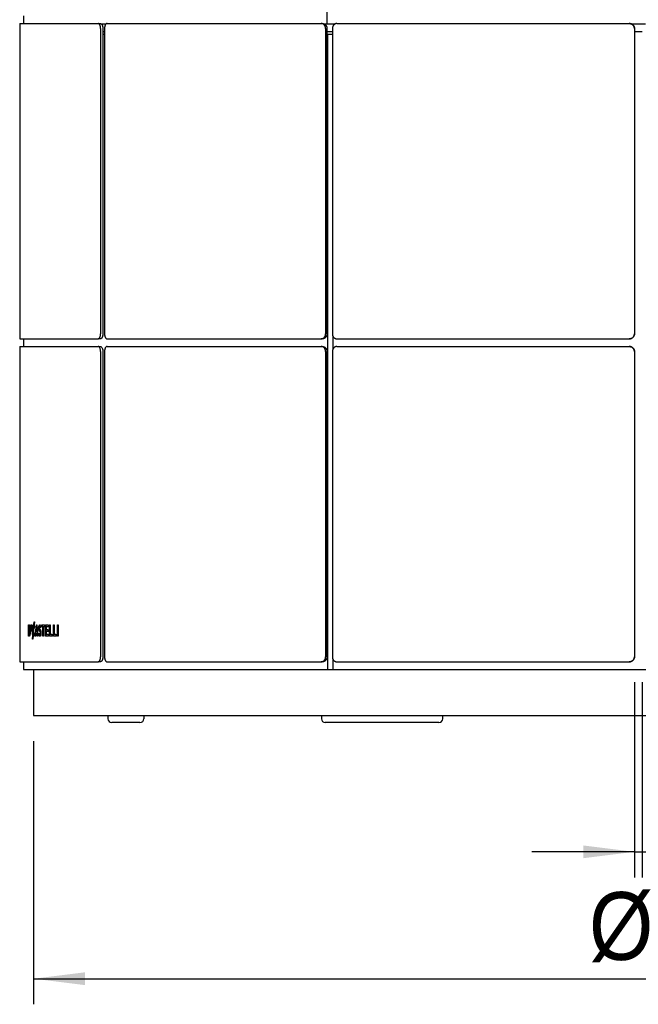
# Model space of a CAD drawing. Header units: millimetres. Extents: x 28 to 4128, y 24 to 2894.
# Tile 9 of 32: x 1560 to 1802, y 1089 to 1473. Entities that reach past the tile are written whole.
import ezdxf

# ---------------------------------------------------------------- set-up
doc = ezdxf.new("R2010")
doc.units = ezdxf.units.MM
doc.header["$LTSCALE"] = 10
doc.linetypes.add('SLD-Solido', pattern=[0])
doc.layers.add('QUOTE', color=1, linetype='SLD-Solido')
doc.styles.add('SLDTEXTSTYLE0', font='Gothic.ttf', dxfattribs={"width": 0.913})
doc.dimstyles.new('SLDDIMSTYLE0', dxfattribs={"dimtxt": 26.458333, "dimasz": 20, "dimexe": 0, "dimexo": 0.0625, "dimgap": 6.614583, "dimtad": 1, "dimdec": 1, "dimrnd": 1e-09, "dimzin": 12, "dimdsep": 46, "dimtxsty": 'SLDTEXTSTYLE0', "dimsah": 1, "dimcen": 0.09, "dimadec": 0, "dimazin": 3, "dimtfac": 1, "dimtdec": 1, "dimtmove": 0, "dimatfit": 0, "dimfxl": 0, "dimfrac": 2, "dimtolj": 1, "dimtzin": 12, "dimarcsym": 0})
doc.dimstyles.new('SLDDIMSTYLE1', dxfattribs={"dimtxt": 26.458333, "dimasz": 20, "dimexe": 0, "dimexo": 0.0625, "dimgap": 6.614583, "dimtad": 1, "dimdec": 1, "dimrnd": 1e-09, "dimzin": 12, "dimdsep": 46, "dimtxsty": 'SLDTEXTSTYLE0', "dimsah": 1, "dimcen": 0.09, "dimadec": 0, "dimazin": 3, "dimtfac": 1, "dimtdec": 1, "dimtofl": 0, "dimtmove": 0, "dimatfit": 3, "dimfxl": 0, "dimfrac": 2, "dimtolj": 1, "dimtzin": 12, "dimarcsym": 0})

# ---------------------------------------------------------------- blocks, each defined once
blk = doc.blocks.new('_D_5')
at = {"layer": 'QUOTE'}
for p, q in [((1800.35, 1214.28), (1800.35, 1138.1)), ((1803.37, 1214.28), (1803.37, 1138.1)), ((1800.35, 1148.1), (1760.35, 1148.1)), ((1800.35, 1148.1), (1803.37, 1148.1)), ((1803.37, 1148.1), (1841.69, 1148.1))]:
    blk.add_line(p, q, dxfattribs=at)
for points in [[(1800.35, 1148.1), (1780.35, 1150.6), (1780.35, 1145.6)], [(1803.37, 1148.1), (1823.37, 1145.6), (1823.37, 1150.6)]]:
    blk.add_solid(points, dxfattribs=at)
at = {"layer": 'QUOTE', "insert": (1822.14, 1181.9), "char_height": 26.46, "attachment_point": 1, "style": 'SLDTEXTSTYLE0'}
blk.add_mtext('3', dxfattribs=at)
blk = doc.blocks.new('_D_6')
at = {"layer": 'QUOTE'}
for p, q in [((1565.86, 1191.28), (1565.86, 1088.58)), ((2037.86, 1191.28), (2037.86, 1088.58)), ((1565.86, 1098.58), (2037.86, 1098.58))]:
    blk.add_line(p, q, dxfattribs=at)
for points in [[(1565.86, 1098.58), (1585.86, 1096.08), (1585.86, 1101.08)], [(2037.86, 1098.58), (2017.86, 1101.08), (2017.86, 1096.08)]]:
    blk.add_solid(points, dxfattribs=at)
at = {"layer": 'QUOTE', "char_height": 26.458, "attachment_point": 1, "style": 'SLDTEXTSTYLE0'}
for s, insert in [('%%c', (1782.62, 1132.38)), ('472', (1822.55, 1132.38))]:
    blk.add_mtext(s, dxfattribs=dict(at, insert=insert))

msp = doc.modelspace()

# ---------------------------------------------------------------- linework, layer by layer
for p, q in [((1680.27, 1475.86), (1680.27, 1471.28)), ((1561.86, 1474.42), (1561.86, 1471.42)), ((1560.42, 1469.42), (1560.42, 1350.35)), ((1560.45, 1471.42), (1591.04, 1471.42)), ((1591.04, 1471.42), (1591.9, 1471.42)), ((1592.02, 1469.42), (1592.02, 1350.35)), ((1592.11, 1471.28), (1594.04, 1471.28)), ((1592.89, 1469.42), (1592.89, 1350.35)), ((1592.89, 1468.28), (1593.52, 1468.28)), ((1593.52, 1469.42), (1593.52, 1350.35)), ((1594.54, 1471.42), (1678.12, 1471.42)), ((1678.12, 1471.42), (1678.62, 1471.42)), ((1679.23, 1471.28), (1680.27, 1471.28)), ((1679.84, 1469.42), (1679.84, 1350.35)), ((1680.27, 1471.28), (1683.51, 1471.28)), ((1680.34, 1469.42), (1680.34, 1350.35)), ((1680.34, 1468.28), (1682.45, 1468.28)), ((1682.45, 1469.42), (1682.45, 1350.35)), ((1684.19, 1471.42), (1798.35, 1471.42)), ((1798.35, 1471.42), (1798.36, 1471.42)), ((1799.08, 1471.28), (1804.64, 1471.28)), ((1800.35, 1469.42), (1800.35, 1350.35)), ((1800.36, 1469.42), (1800.36, 1350.35)), ((1800.36, 1468.28), (1803.36, 1468.28)), ((1592.89, 1467.28), (1593.52, 1467.28)), ((1680.34, 1467.28), (1680.5, 1467.28)), ((1680.5, 1467.28), (1680.5, 1219.28)), ((1680.5, 1467.28), (1682.45, 1467.28)), ((1682.63, 1349.47), (1682.63, 1344.22)), ((1560.45, 1348.35), (1591.04, 1348.35)), ((1560.45, 1345.35), (1591.04, 1345.35)), ((1561.86, 1348.35), (1561.86, 1345.35)), ((1591.9, 1348.35), (1591.04, 1348.35)), ((1591.04, 1345.35), (1591.9, 1345.35)), ((1594.54, 1348.35), (1678.12, 1348.35)), ((1594.54, 1345.35), (1678.12, 1345.35)), ((1678.62, 1348.35), (1678.12, 1348.35)), ((1678.12, 1345.35), (1678.62, 1345.35)), ((1684.19, 1348.35), (1798.35, 1348.35)), ((1684.19, 1345.35), (1798.35, 1345.35)), ((1798.36, 1348.35), (1798.35, 1348.35)), ((1798.35, 1345.35), (1798.36, 1345.35)), ((1560.42, 1343.35), (1560.42, 1224.28)), ((1592.02, 1343.35), (1592.02, 1224.28)), ((1592.89, 1343.35), (1592.89, 1224.28)), ((1593.52, 1343.35), (1593.52, 1224.28)), ((1679.84, 1343.35), (1679.84, 1224.28)), ((1680.34, 1343.35), (1680.34, 1224.28)), ((1682.45, 1343.35), (1682.45, 1224.28)), ((1800.35, 1343.35), (1800.35, 1224.28)), ((1800.36, 1343.35), (1800.36, 1224.28)), ((1565.93, 1236.71), (1566.04, 1237.87)), ((1566.17, 1237.87), (1566.04, 1236.54)), ((1566.04, 1237.87), (1566.17, 1237.87)), ((1563.85, 1236.68), (1564.13, 1236.68)), ((1563.85, 1232.29), (1563.85, 1236.68)), ((1563.99, 1233.03), (1563.99, 1235.94)), ((1563.99, 1235.94), (1564.13, 1235.94)), ((1564.05, 1235.94), (1564.05, 1236.68)), ((1564.33, 1235.94), (1564.13, 1235.94)), ((1564.4, 1234.48), (1564.4, 1234.47)), ((1564.59, 1234.48), (1564.4, 1234.48)), ((1564.59, 1234.47), (1564.4, 1234.47)), ((1564.55, 1234.5), (1564.55, 1234.48)), ((1564.75, 1236.65), (1565.11, 1236.65)), ((1564.75, 1234.21), (1564.75, 1236.65)), ((1565.11, 1234.21), (1564.75, 1234.21)), ((1564.95, 1234.21), (1564.75, 1234.21)), ((1564.85, 1236.17), (1564.85, 1235.68)), ((1565.11, 1236.17), (1564.85, 1236.17)), ((1565.05, 1236.17), (1564.85, 1236.17)), ((1564.85, 1235.68), (1565.07, 1235.68)), ((1564.85, 1235.2), (1564.85, 1234.69)), ((1565.07, 1235.2), (1564.85, 1235.2)), ((1564.85, 1234.69), (1565.11, 1234.69)), ((1564.95, 1236.17), (1564.95, 1236.65)), ((1564.95, 1235.2), (1564.95, 1235.68)), ((1564.95, 1234.21), (1564.95, 1234.69)), ((1565.11, 1234.21), (1564.95, 1234.21)), ((1565.11, 1236.17), (1565.05, 1236.17)), ((1565.07, 1235.68), (1565.07, 1235.2)), ((1565.11, 1236.65), (1565.11, 1236.17)), ((1565.11, 1234.69), (1565.11, 1234.21)), ((1565.35, 1234.47), (1565.35, 1234.48)), ((1565.55, 1234.48), (1565.35, 1234.48)), ((1565.55, 1234.47), (1565.35, 1234.47)), ((1565.52, 1234.48), (1565.52, 1234.5)), ((1565.86, 1235.99), (1565.61, 1233.37)), ((1565.97, 1235.82), (1565.71, 1233.06)), ((1565.79, 1236), (1565.78, 1236)), ((1565.82, 1236.71), (1565.93, 1236.71)), ((1565.97, 1236), (1565.84, 1236)), ((1566.12, 1236.71), (1565.93, 1236.71)), ((1566.07, 1235.47), (1565.97, 1235.82)), ((1566.17, 1235.82), (1565.97, 1235.82)), ((1566.02, 1236.71), (1566.06, 1236.71)), ((1566.04, 1236.54), (1566.19, 1236.07)), ((1566.06, 1235.99), (1566.04, 1235.82)), ((1566.08, 1235.46), (1566.07, 1235.47)), ((1566.19, 1236.06), (1566.08, 1235.46)), ((1566.19, 1236.07), (1566.19, 1236.06)), ((1566.48, 1232.28), (1566.92, 1236.71)), ((1566.78, 1233.34), (1566.85, 1234.06)), ((1566.84, 1234.06), (1567, 1235.72)), ((1567.17, 1234.06), (1566.84, 1234.06)), ((1566.92, 1236.71), (1567.09, 1236.71)), ((1567, 1235.72), (1567.17, 1234.06)), ((1567.2, 1235.72), (1567, 1235.72)), ((1567.02, 1235.72), (1567.11, 1236.71)), ((1567.09, 1236.71), (1567.09, 1236.7)), ((1567.09, 1236.7), (1567.55, 1232.28)), ((1567.36, 1234.06), (1567.17, 1234.06)), ((1567.31, 1234.59), (1567.36, 1234.06)), ((1567.9, 1235.45), (1567.9, 1235.46)), ((1568.09, 1235.46), (1567.9, 1235.46)), ((1568.09, 1235.45), (1567.9, 1235.45)), ((1568.09, 1235.45), (1568.09, 1235.46)), ((1568.1, 1235.53), (1568.1, 1235.51)), ((1568.48, 1236.02), (1568.28, 1236.02)), ((1568.58, 1235.56), (1568.57, 1235.58)), ((1568.69, 1236.18), (1568.58, 1235.56)), ((1568.69, 1236.19), (1568.69, 1236.18)), ((1569.09, 1235.93), (1569.09, 1236.68)), ((1569.09, 1236.68), (1570.06, 1236.68)), ((1569.46, 1235.93), (1569.09, 1235.93)), ((1569.28, 1235.93), (1569.09, 1235.93)), ((1569.28, 1235.93), (1569.28, 1236.68)), ((1569.65, 1235.93), (1569.28, 1235.93)), ((1569.46, 1232.28), (1569.46, 1235.93)), ((1569.65, 1232.28), (1569.65, 1235.93)), ((1569.68, 1235.93), (1569.68, 1232.28)), ((1570.06, 1235.93), (1569.68, 1235.93)), ((1569.87, 1235.93), (1569.68, 1235.93)), ((1570.06, 1235.93), (1569.87, 1235.93)), ((1570.06, 1236.68), (1570.06, 1235.93)), ((1570.54, 1236.68), (1571.5, 1236.68)), ((1570.54, 1232.28), (1570.54, 1236.68)), ((1570.73, 1232.28), (1570.73, 1236.68)), ((1570.77, 1235.95), (1570.77, 1234.87)), ((1571.5, 1235.95), (1570.77, 1235.95)), ((1570.97, 1235.95), (1570.77, 1235.95)), ((1570.77, 1234.87), (1571.42, 1234.87)), ((1570.77, 1234.14), (1570.77, 1233.01)), ((1571.42, 1234.14), (1570.77, 1234.14)), ((1570.97, 1234.14), (1570.77, 1234.14)), ((1571.69, 1235.95), (1570.97, 1235.95)), ((1571.61, 1234.14), (1570.97, 1234.14)), ((1571.42, 1234.87), (1571.42, 1234.14)), ((1571.5, 1236.68), (1571.5, 1235.95)), ((1572.05, 1236.68), (1572.3, 1236.68)), ((1572.05, 1232.28), (1572.05, 1236.68)), ((1572.24, 1232.28), (1572.24, 1236.68)), ((1572.3, 1236.68), (1572.3, 1233.02)), ((1573.56, 1236.68), (1573.83, 1236.68)), ((1573.56, 1232.28), (1573.56, 1236.68)), ((1573.75, 1232.28), (1573.75, 1236.68)), ((1573.83, 1236.68), (1573.83, 1233.02)), ((1575.18, 1236.68), (1575.46, 1236.68)), ((1575.18, 1232.28), (1575.18, 1236.68)), ((1575.37, 1232.28), (1575.37, 1236.68)), ((1575.46, 1236.68), (1575.46, 1232.28)), ((1564.13, 1232.29), (1563.85, 1232.29)), ((1564.13, 1233.03), (1563.99, 1233.03)), ((1564.05, 1232.29), (1564.05, 1233.03)), ((1564.13, 1232.29), (1564.05, 1232.29)), ((1564.33, 1233.03), (1564.13, 1233.03)), ((1565.41, 1231.17), (1565.54, 1232.62)), ((1565.53, 1231.17), (1565.41, 1231.17)), ((1565.64, 1232.36), (1565.53, 1231.17)), ((1565.84, 1232.36), (1565.64, 1232.36)), ((1565.71, 1232.29), (1565.74, 1232.62)), ((1565.82, 1232.95), (1566.02, 1232.95)), ((1565.89, 1232.3), (1565.84, 1232.36)), ((1566.08, 1233.53), (1566.2, 1233)), ((1566.08, 1233.52), (1566.08, 1233.53)), ((1566.2, 1233), (1566.19, 1232.99)), ((1566.67, 1232.28), (1566.48, 1232.28)), ((1566.77, 1233.34), (1566.67, 1232.28)), ((1567.24, 1233.34), (1566.77, 1233.34)), ((1566.96, 1233.34), (1566.77, 1233.34)), ((1567.43, 1233.34), (1566.96, 1233.34)), ((1567.34, 1232.28), (1567.24, 1233.34)), ((1567.43, 1233.34), (1567.24, 1233.34)), ((1567.55, 1232.28), (1567.34, 1232.28)), ((1567.54, 1232.28), (1567.43, 1233.34)), ((1567.86, 1232.94), (1567.98, 1233.52)), ((1567.86, 1232.92), (1567.86, 1232.94)), ((1568.05, 1232.94), (1567.86, 1232.94)), ((1568.05, 1232.92), (1567.86, 1232.92)), ((1567.98, 1233.52), (1567.98, 1233.5)), ((1568.05, 1232.94), (1568.1, 1233.21)), ((1568.05, 1232.92), (1568.05, 1232.94)), ((1568.31, 1232.94), (1568.5, 1232.94)), ((1568.51, 1233.47), (1568.51, 1233.48)), ((1568.71, 1233.48), (1568.51, 1233.48)), ((1568.71, 1233.47), (1568.51, 1233.47)), ((1568.71, 1233.47), (1568.71, 1233.48)), ((1568.72, 1233.56), (1568.72, 1233.54)), ((1569.68, 1232.28), (1569.46, 1232.28)), ((1571.51, 1232.28), (1570.54, 1232.28)), ((1570.73, 1232.28), (1570.54, 1232.28)), ((1571.7, 1232.28), (1570.73, 1232.28)), ((1570.77, 1233.01), (1571.51, 1233.01)), ((1571.51, 1233.01), (1571.51, 1232.28)), ((1573.02, 1232.28), (1572.05, 1232.28)), ((1572.24, 1232.28), (1572.05, 1232.28)), ((1573.21, 1232.28), (1572.24, 1232.28)), ((1572.3, 1233.02), (1573.02, 1233.02)), ((1573.02, 1233.02), (1573.02, 1232.28)), ((1574.59, 1232.28), (1573.56, 1232.28)), ((1573.75, 1232.28), (1573.56, 1232.28)), ((1574.78, 1232.28), (1573.75, 1232.28)), ((1573.83, 1233.02), (1574.59, 1233.02)), ((1574.59, 1233.02), (1574.59, 1232.28)), ((1575.46, 1232.28), (1575.18, 1232.28)), ((1560.45, 1222.28), (1591.04, 1222.28)), ((1561.86, 1222.28), (1561.86, 1219.28)), ((1591.9, 1222.28), (1591.04, 1222.28)), ((1594.54, 1222.28), (1678.12, 1222.28)), ((1678.62, 1222.28), (1678.12, 1222.28)), ((1682.63, 1223.4), (1682.63, 1219.28)), ((1684.19, 1222.28), (1798.35, 1222.28)), ((1798.36, 1222.28), (1798.35, 1222.28)), ((1561.86, 1219.28), (1680.5, 1219.28)), ((1565.86, 1219.28), (1565.86, 1201.28)), ((1680.5, 1219.28), (1682.63, 1219.28)), ((1682.63, 1219.28), (2008.73, 1219.28)), ((1565.86, 1201.28), (2037.86, 1201.28)), ((1594.86, 1201.28), (1594.86, 1200.08)), ((1608.86, 1201.28), (1608.86, 1200.08)), ((1678.19, 1201.28), (1678.19, 1200.08)), ((1725.53, 1200.08), (1725.53, 1201.28)), ((1607.36, 1198.58), (1596.36, 1198.58)), ((1682.44, 1198.58), (1679.69, 1198.58)), ((1715.78, 1198.58), (1682.44, 1198.58)), ((1724.03, 1198.58), (1715.78, 1198.58))]:
    msp.add_line(p, q)
for centre, start, end in [((1596.36, 1200.08), 180, 270), ((1607.36, 1200.08), 270, 0), ((1679.69, 1200.08), 180, 270), ((1724.03, 1200.08), 270, 0)]:
    msp.add_arc(centre, 1.5, start, end)
for points, knots in [([(1560.45, 1471.42), (1560.44, 1471.42), (1560.44, 1471.42), (1560.44, 1471.39), (1560.44, 1471.36), (1560.44, 1471.31), (1560.43, 1471.25), (1560.43, 1471.17), (1560.43, 1471.08), (1560.43, 1470.95), (1560.43, 1470.8), (1560.43, 1470.62), (1560.43, 1470.44), (1560.43, 1470.24), (1560.43, 1470.02), (1560.42, 1469.88), (1560.42, 1469.71), (1560.42, 1469.57), (1560.42, 1469.46), (1560.42, 1469.42)], [0, 0, 0, 0, 0.052751, 0.105869, 0.160142, 0.214814, 0.267757, 0.32107, 0.374956, 0.429628, 0.53579, 0.589675, 0.644346, 0.750509, 0.804395, 0.859066, 0.894145, 0.964597, 1, 1, 1, 1]), ([(1592.02, 1469.42), (1592.02, 1469.48), (1592.02, 1469.59), (1592, 1469.75), (1591.99, 1469.92), (1591.97, 1470.06), (1591.94, 1470.2), (1591.91, 1470.35), (1591.86, 1470.51), (1591.81, 1470.65), (1591.74, 1470.81), (1591.66, 1470.96), (1591.57, 1471.09), (1591.48, 1471.21), (1591.38, 1471.3), (1591.28, 1471.36), (1591.18, 1471.4), (1591.11, 1471.42), (1591.05, 1471.42), (1591.04, 1471.42)], [0, 0, 0, 0, 0.053417, 0.107023, 0.16082, 0.21481, 0.24529, 0.306444, 0.367882, 0.429609, 0.472186, 0.557871, 0.644342, 0.686919, 0.772602, 0.859073, 0.89415, 0.964599, 1, 1, 1, 1]), ([(1591.9, 1471.42), (1591.93, 1471.42), (1591.99, 1471.42), (1592.07, 1471.39), (1592.15, 1471.36), (1592.22, 1471.32), (1592.29, 1471.26), (1592.36, 1471.2), (1592.44, 1471.1), (1592.51, 1471), (1592.58, 1470.87), (1592.66, 1470.7), (1592.73, 1470.52), (1592.78, 1470.33), (1592.83, 1470.12), (1592.86, 1469.91), (1592.88, 1469.71), (1592.89, 1469.57), (1592.89, 1469.46), (1592.89, 1469.42)], [0, 0, 0, 0, 0.0534168, 0.1070226, 0.1608194, 0.2148091, 0.2452896, 0.3064436, 0.3678817, 0.4296078, 0.4721846, 0.5578677, 0.6443377, 0.6869149, 0.7725986, 0.8590694, 0.8941473, 0.9645982, 1, 1, 1, 1]), ([(1594.54, 1471.42), (1594.51, 1471.42), (1594.46, 1471.42), (1594.37, 1471.39), (1594.29, 1471.36), (1594.2, 1471.31), (1594.12, 1471.25), (1594.05, 1471.17), (1593.97, 1471.08), (1593.88, 1470.95), (1593.8, 1470.8), (1593.73, 1470.62), (1593.66, 1470.44), (1593.61, 1470.24), (1593.57, 1470.02), (1593.55, 1469.88), (1593.53, 1469.71), (1593.52, 1469.57), (1593.52, 1469.46), (1593.52, 1469.42)], [0, 0, 0, 0, 0.0527515, 0.1058692, 0.1601421, 0.2148141, 0.2677568, 0.3210698, 0.3749563, 0.4296285, 0.5357898, 0.5896754, 0.6443465, 0.7505087, 0.8043947, 0.8590662, 0.894145, 0.9645974, 1, 1, 1, 1]), ([(1679.84, 1469.42), (1679.84, 1469.48), (1679.83, 1469.59), (1679.81, 1469.75), (1679.78, 1469.92), (1679.75, 1470.06), (1679.7, 1470.2), (1679.64, 1470.35), (1679.56, 1470.51), (1679.47, 1470.65), (1679.36, 1470.81), (1679.22, 1470.96), (1679.06, 1471.09), (1678.89, 1471.21), (1678.72, 1471.3), (1678.54, 1471.36), (1678.37, 1471.4), (1678.24, 1471.42), (1678.15, 1471.42), (1678.12, 1471.42)], [0, 0, 0, 0, 0.053417, 0.107023, 0.16082, 0.21481, 0.24529, 0.306444, 0.367882, 0.429609, 0.472186, 0.557871, 0.644342, 0.686919, 0.772602, 0.859073, 0.89415, 0.964599, 1, 1, 1, 1]), ([(1678.62, 1471.42), (1678.67, 1471.42), (1678.77, 1471.42), (1678.91, 1471.39), (1679.05, 1471.36), (1679.17, 1471.32), (1679.29, 1471.26), (1679.42, 1471.2), (1679.56, 1471.1), (1679.68, 1471), (1679.81, 1470.87), (1679.95, 1470.7), (1680.06, 1470.52), (1680.16, 1470.33), (1680.24, 1470.12), (1680.29, 1469.91), (1680.33, 1469.71), (1680.34, 1469.57), (1680.34, 1469.46), (1680.34, 1469.42)], [0, 0, 0, 0, 0.053417, 0.107023, 0.160819, 0.214809, 0.24529, 0.306444, 0.367882, 0.429608, 0.472185, 0.557868, 0.644338, 0.686915, 0.772599, 0.859069, 0.894147, 0.964598, 1, 1, 1, 1]), ([(1684.19, 1471.42), (1684.14, 1471.42), (1684.04, 1471.42), (1683.9, 1471.39), (1683.75, 1471.36), (1683.61, 1471.31), (1683.48, 1471.25), (1683.34, 1471.17), (1683.22, 1471.08), (1683.06, 1470.95), (1682.92, 1470.8), (1682.79, 1470.62), (1682.68, 1470.44), (1682.59, 1470.24), (1682.53, 1470.02), (1682.49, 1469.88), (1682.46, 1469.71), (1682.45, 1469.57), (1682.45, 1469.46), (1682.45, 1469.42)], [0, 0, 0, 0, 0.052751, 0.105869, 0.160142, 0.214814, 0.267757, 0.32107, 0.374956, 0.429628, 0.53579, 0.589675, 0.644346, 0.750509, 0.804395, 0.859066, 0.894145, 0.964597, 1, 1, 1, 1]), ([(1800.35, 1469.42), (1800.35, 1469.48), (1800.35, 1469.59), (1800.33, 1469.75), (1800.29, 1469.92), (1800.25, 1470.06), (1800.2, 1470.2), (1800.13, 1470.35), (1800.03, 1470.51), (1799.93, 1470.65), (1799.8, 1470.81), (1799.64, 1470.96), (1799.45, 1471.09), (1799.26, 1471.21), (1799.05, 1471.3), (1798.84, 1471.36), (1798.65, 1471.4), (1798.5, 1471.42), (1798.39, 1471.42), (1798.35, 1471.42)], [0, 0, 0, 0, 0.053417, 0.107023, 0.16082, 0.21481, 0.24529, 0.306444, 0.367882, 0.429609, 0.472186, 0.557871, 0.644342, 0.686919, 0.772602, 0.859073, 0.89415, 0.964599, 1, 1, 1, 1]), ([(1798.36, 1471.42), (1798.42, 1471.42), (1798.53, 1471.42), (1798.69, 1471.39), (1798.86, 1471.36), (1799, 1471.32), (1799.14, 1471.26), (1799.29, 1471.2), (1799.45, 1471.1), (1799.59, 1471), (1799.75, 1470.87), (1799.9, 1470.7), (1800.03, 1470.52), (1800.15, 1470.33), (1800.24, 1470.12), (1800.3, 1469.91), (1800.34, 1469.71), (1800.36, 1469.57), (1800.36, 1469.46), (1800.36, 1469.42)], [0, 0, 0, 0, 0.053417, 0.107023, 0.160819, 0.214809, 0.24529, 0.306444, 0.367882, 0.429608, 0.472185, 0.557868, 0.644338, 0.686915, 0.772599, 0.859069, 0.894147, 0.964598, 1, 1, 1, 1]), ([(1560.42, 1350.35), (1560.42, 1350.3), (1560.42, 1350.19), (1560.42, 1350.02), (1560.42, 1349.86), (1560.43, 1349.69), (1560.43, 1349.54), (1560.43, 1349.39), (1560.43, 1349.24), (1560.43, 1349.06), (1560.43, 1348.9), (1560.43, 1348.75), (1560.43, 1348.63), (1560.43, 1348.52), (1560.44, 1348.45), (1560.44, 1348.41), (1560.44, 1348.37), (1560.44, 1348.36), (1560.44, 1348.36), (1560.45, 1348.35)], [0, 0, 0, 0, 0.0527516, 0.1058694, 0.1601424, 0.2148146, 0.2677573, 0.3210704, 0.374957, 0.4296292, 0.5357922, 0.5896787, 0.6443507, 0.7505125, 0.8043983, 0.8590696, 0.8941475, 0.9645982, 1, 1, 1, 1]), ([(1591.04, 1348.35), (1591.06, 1348.36), (1591.12, 1348.36), (1591.2, 1348.38), (1591.28, 1348.42), (1591.35, 1348.46), (1591.42, 1348.51), (1591.49, 1348.58), (1591.57, 1348.68), (1591.64, 1348.78), (1591.71, 1348.91), (1591.79, 1349.07), (1591.86, 1349.25), (1591.91, 1349.45), (1591.96, 1349.65), (1591.99, 1349.86), (1592.01, 1350.06), (1592.02, 1350.21), (1592.02, 1350.32), (1592.02, 1350.35)], [0, 0, 0, 0, 0.0534168, 0.1070226, 0.1608194, 0.2148092, 0.2452896, 0.3064436, 0.3678817, 0.4296078, 0.4721847, 0.5578677, 0.6443378, 0.686915, 0.7725987, 0.8590695, 0.8941474, 0.9645982, 1, 1, 1, 1]), ([(1592.89, 1350.35), (1592.89, 1350.3), (1592.88, 1350.19), (1592.87, 1350.02), (1592.86, 1349.85), (1592.84, 1349.72), (1592.81, 1349.57), (1592.78, 1349.43), (1592.73, 1349.26), (1592.68, 1349.12), (1592.61, 1348.97), (1592.53, 1348.81), (1592.44, 1348.68), (1592.35, 1348.57), (1592.25, 1348.48), (1592.14, 1348.41), (1592.05, 1348.37), (1591.98, 1348.36), (1591.92, 1348.36), (1591.9, 1348.35)], [0, 0, 0, 0, 0.053417, 0.107023, 0.16082, 0.21481, 0.24529, 0.306444, 0.367882, 0.429609, 0.472186, 0.55787, 0.644342, 0.686919, 0.772602, 0.859073, 0.89415, 0.964599, 1, 1, 1, 1]), ([(1593.52, 1350.35), (1593.52, 1350.3), (1593.53, 1350.19), (1593.54, 1350.02), (1593.55, 1349.86), (1593.58, 1349.69), (1593.61, 1349.54), (1593.65, 1349.39), (1593.69, 1349.24), (1593.76, 1349.06), (1593.84, 1348.9), (1593.93, 1348.75), (1594.02, 1348.63), (1594.12, 1348.52), (1594.23, 1348.45), (1594.31, 1348.41), (1594.39, 1348.37), (1594.47, 1348.36), (1594.52, 1348.36), (1594.54, 1348.35)], [0, 0, 0, 0, 0.052752, 0.105869, 0.160142, 0.214815, 0.267757, 0.32107, 0.374957, 0.429629, 0.535792, 0.589679, 0.644351, 0.750512, 0.804398, 0.85907, 0.894148, 0.964598, 1, 1, 1, 1]), ([(1678.12, 1348.35), (1678.16, 1348.36), (1678.26, 1348.36), (1678.4, 1348.38), (1678.55, 1348.42), (1678.67, 1348.46), (1678.79, 1348.51), (1678.91, 1348.58), (1679.06, 1348.68), (1679.18, 1348.78), (1679.31, 1348.91), (1679.44, 1349.07), (1679.56, 1349.25), (1679.65, 1349.45), (1679.73, 1349.65), (1679.79, 1349.86), (1679.82, 1350.06), (1679.84, 1350.21), (1679.84, 1350.32), (1679.84, 1350.35)], [0, 0, 0, 0, 0.053417, 0.107023, 0.160819, 0.214809, 0.24529, 0.306444, 0.367882, 0.429608, 0.472185, 0.557868, 0.644338, 0.686915, 0.772599, 0.859069, 0.894147, 0.964598, 1, 1, 1, 1]), ([(1680.34, 1350.35), (1680.34, 1350.3), (1680.34, 1350.19), (1680.32, 1350.02), (1680.29, 1349.85), (1680.25, 1349.72), (1680.21, 1349.57), (1680.15, 1349.43), (1680.06, 1349.26), (1679.98, 1349.12), (1679.87, 1348.97), (1679.72, 1348.81), (1679.57, 1348.68), (1679.4, 1348.57), (1679.22, 1348.48), (1679.04, 1348.41), (1678.87, 1348.37), (1678.75, 1348.36), (1678.65, 1348.36), (1678.62, 1348.35)], [0, 0, 0, 0, 0.053417, 0.107023, 0.16082, 0.21481, 0.24529, 0.306444, 0.367882, 0.429609, 0.472186, 0.55787, 0.644342, 0.686919, 0.772602, 0.859073, 0.89415, 0.964599, 1, 1, 1, 1]), ([(1682.45, 1350.35), (1682.45, 1350.3), (1682.45, 1350.19), (1682.47, 1350.02), (1682.5, 1349.86), (1682.54, 1349.69), (1682.6, 1349.54), (1682.66, 1349.39), (1682.74, 1349.24), (1682.85, 1349.06), (1682.99, 1348.9), (1683.14, 1348.75), (1683.3, 1348.63), (1683.48, 1348.52), (1683.66, 1348.45), (1683.79, 1348.41), (1683.93, 1348.37), (1684.06, 1348.36), (1684.16, 1348.36), (1684.19, 1348.35)], [0, 0, 0, 0, 0.052752, 0.105869, 0.160142, 0.214815, 0.267757, 0.32107, 0.374957, 0.429629, 0.535792, 0.589679, 0.644351, 0.750512, 0.804398, 0.85907, 0.894148, 0.964598, 1, 1, 1, 1]), ([(1798.35, 1348.35), (1798.41, 1348.36), (1798.52, 1348.36), (1798.69, 1348.38), (1798.85, 1348.42), (1798.99, 1348.46), (1799.13, 1348.51), (1799.28, 1348.58), (1799.45, 1348.68), (1799.59, 1348.78), (1799.74, 1348.91), (1799.89, 1349.07), (1800.03, 1349.25), (1800.14, 1349.45), (1800.23, 1349.65), (1800.29, 1349.86), (1800.33, 1350.06), (1800.35, 1350.21), (1800.35, 1350.32), (1800.35, 1350.35)], [0, 0, 0, 0, 0.0534168, 0.1070226, 0.1608194, 0.2148092, 0.2452896, 0.3064436, 0.3678817, 0.4296078, 0.4721847, 0.5578677, 0.6443378, 0.686915, 0.7725987, 0.8590695, 0.8941474, 0.9645982, 1, 1, 1, 1]), ([(1800.36, 1350.35), (1800.36, 1350.3), (1800.35, 1350.19), (1800.33, 1350.02), (1800.3, 1349.85), (1800.26, 1349.72), (1800.2, 1349.57), (1800.13, 1349.43), (1800.04, 1349.26), (1799.93, 1349.12), (1799.81, 1348.97), (1799.64, 1348.81), (1799.46, 1348.68), (1799.27, 1348.57), (1799.06, 1348.48), (1798.85, 1348.41), (1798.65, 1348.37), (1798.51, 1348.36), (1798.4, 1348.36), (1798.36, 1348.35)], [0, 0, 0, 0, 0.053417, 0.107023, 0.16082, 0.21481, 0.24529, 0.306444, 0.367882, 0.429609, 0.472186, 0.55787, 0.644342, 0.686919, 0.772602, 0.859073, 0.89415, 0.964599, 1, 1, 1, 1]), ([(1560.45, 1345.35), (1560.44, 1345.35), (1560.44, 1345.35), (1560.44, 1345.33), (1560.44, 1345.29), (1560.44, 1345.24), (1560.43, 1345.18), (1560.43, 1345.11), (1560.43, 1345.02), (1560.43, 1344.92), (1560.43, 1344.77), (1560.43, 1344.6), (1560.43, 1344.42), (1560.43, 1344.22), (1560.43, 1344.01), (1560.42, 1343.81), (1560.42, 1343.65), (1560.42, 1343.5), (1560.42, 1343.39), (1560.42, 1343.35)], [0, 0, 0, 0, 0.052752, 0.10587, 0.160143, 0.214815, 0.267567, 0.320685, 0.374959, 0.429631, 0.482382, 0.589676, 0.644347, 0.697099, 0.804394, 0.859065, 0.894036, 0.964488, 1, 1, 1, 1]), ([(1592.02, 1343.35), (1592.01, 1343.58), (1591.98, 1344.03), (1591.81, 1344.63), (1591.56, 1345.08), (1591.29, 1345.32), (1591.11, 1345.35), (1591.04, 1345.35)], [0, 0, 0, 0, 0.214692, 0.429385, 0.644076, 0.858765, 1, 1, 1, 1]), ([(1591.9, 1345.35), (1592.01, 1345.33), (1592.23, 1345.29), (1592.53, 1344.94), (1592.75, 1344.44), (1592.87, 1343.87), (1592.88, 1343.5), (1592.89, 1343.35)], [0, 0, 0, 0, 0.214692, 0.429384, 0.644072, 0.858762, 1, 1, 1, 1]), ([(1594.54, 1345.35), (1594.51, 1345.35), (1594.46, 1345.35), (1594.37, 1345.32), (1594.29, 1345.29), (1594.2, 1345.24), (1594.12, 1345.18), (1594.05, 1345.1), (1593.97, 1345.01), (1593.88, 1344.88), (1593.8, 1344.73), (1593.73, 1344.55), (1593.66, 1344.37), (1593.61, 1344.17), (1593.57, 1343.95), (1593.55, 1343.81), (1593.53, 1343.64), (1593.52, 1343.5), (1593.52, 1343.39), (1593.52, 1343.35)], [0, 0, 0, 0, 0.0527515, 0.1058692, 0.1601421, 0.2148141, 0.2677568, 0.3210698, 0.3749563, 0.4296285, 0.5357898, 0.5896754, 0.6443465, 0.7505087, 0.8043947, 0.8590662, 0.894145, 0.9645974, 1, 1, 1, 1]), ([(1679.84, 1343.35), (1679.84, 1343.41), (1679.83, 1343.52), (1679.81, 1343.68), (1679.78, 1343.85), (1679.75, 1343.99), (1679.7, 1344.13), (1679.64, 1344.28), (1679.56, 1344.44), (1679.47, 1344.58), (1679.36, 1344.74), (1679.22, 1344.89), (1679.06, 1345.02), (1678.89, 1345.14), (1678.72, 1345.23), (1678.54, 1345.29), (1678.37, 1345.33), (1678.24, 1345.35), (1678.15, 1345.35), (1678.12, 1345.35)], [0, 0, 0, 0, 0.053417, 0.107023, 0.16082, 0.21481, 0.24529, 0.306444, 0.367882, 0.429609, 0.472186, 0.557871, 0.644342, 0.686919, 0.772602, 0.859073, 0.89415, 0.964599, 1, 1, 1, 1]), ([(1678.62, 1345.35), (1678.67, 1345.35), (1678.77, 1345.35), (1678.91, 1345.32), (1679.05, 1345.29), (1679.17, 1345.25), (1679.29, 1345.19), (1679.42, 1345.13), (1679.56, 1345.03), (1679.68, 1344.93), (1679.81, 1344.8), (1679.95, 1344.63), (1680.06, 1344.45), (1680.16, 1344.26), (1680.24, 1344.05), (1680.29, 1343.84), (1680.33, 1343.64), (1680.34, 1343.5), (1680.34, 1343.39), (1680.34, 1343.35)], [0, 0, 0, 0, 0.053417, 0.107023, 0.160819, 0.214809, 0.24529, 0.306444, 0.367882, 0.429608, 0.472185, 0.557868, 0.644338, 0.686915, 0.772599, 0.859069, 0.894147, 0.964598, 1, 1, 1, 1]), ([(1684.19, 1345.35), (1684.14, 1345.35), (1684.04, 1345.35), (1683.9, 1345.32), (1683.75, 1345.29), (1683.61, 1345.24), (1683.48, 1345.18), (1683.34, 1345.1), (1683.22, 1345.01), (1683.06, 1344.88), (1682.92, 1344.73), (1682.79, 1344.55), (1682.68, 1344.37), (1682.59, 1344.17), (1682.53, 1343.95), (1682.49, 1343.81), (1682.46, 1343.64), (1682.45, 1343.5), (1682.45, 1343.39), (1682.45, 1343.35)], [0, 0, 0, 0, 0.052751, 0.105869, 0.160142, 0.214814, 0.267757, 0.32107, 0.374956, 0.429628, 0.53579, 0.589675, 0.644346, 0.750509, 0.804395, 0.859066, 0.894145, 0.964597, 1, 1, 1, 1]), ([(1800.35, 1343.35), (1800.35, 1343.41), (1800.35, 1343.52), (1800.33, 1343.68), (1800.29, 1343.85), (1800.25, 1343.99), (1800.2, 1344.13), (1800.13, 1344.28), (1800.03, 1344.44), (1799.93, 1344.58), (1799.8, 1344.74), (1799.64, 1344.89), (1799.45, 1345.02), (1799.26, 1345.14), (1799.05, 1345.23), (1798.84, 1345.29), (1798.65, 1345.33), (1798.5, 1345.35), (1798.39, 1345.35), (1798.35, 1345.35)], [0, 0, 0, 0, 0.053417, 0.107023, 0.16082, 0.21481, 0.24529, 0.306444, 0.367882, 0.429609, 0.472186, 0.557871, 0.644342, 0.686919, 0.772602, 0.859073, 0.89415, 0.964599, 1, 1, 1, 1]), ([(1798.36, 1345.35), (1798.42, 1345.35), (1798.53, 1345.35), (1798.69, 1345.32), (1798.86, 1345.29), (1799, 1345.25), (1799.14, 1345.19), (1799.29, 1345.13), (1799.45, 1345.03), (1799.59, 1344.93), (1799.75, 1344.8), (1799.9, 1344.63), (1800.03, 1344.45), (1800.15, 1344.26), (1800.24, 1344.05), (1800.3, 1343.84), (1800.34, 1343.64), (1800.36, 1343.5), (1800.36, 1343.39), (1800.36, 1343.35)], [0, 0, 0, 0, 0.053417, 0.107023, 0.160819, 0.214809, 0.24529, 0.306444, 0.367882, 0.429608, 0.472185, 0.557868, 0.644338, 0.686915, 0.772599, 0.859069, 0.894147, 0.964598, 1, 1, 1, 1]), ([(1564.13, 1236.68), (1564.18, 1236.66), (1564.26, 1236.62), (1564.36, 1236.37), (1564.43, 1236.1), (1564.48, 1235.77), (1564.54, 1235.24), (1564.55, 1234.79), (1564.55, 1234.5)], [0, 0, 0, 0, 0.249025, 0.373642, 0.499889, 0.626102, 0.749976, 1, 1, 1, 1]), ([(1564.13, 1235.94), (1564.17, 1235.91), (1564.22, 1235.86), (1564.28, 1235.72), (1564.32, 1235.55), (1564.36, 1235.32), (1564.39, 1234.97), (1564.39, 1234.68), (1564.4, 1234.48)], [0, 0, 0, 0, 0.254823, 0.377525, 0.500375, 0.626157, 0.751124, 1, 1, 1, 1]), ([(1564.55, 1234.48), (1564.55, 1234.18), (1564.54, 1233.73), (1564.48, 1233.21), (1564.43, 1232.87), (1564.36, 1232.6), (1564.26, 1232.36), (1564.19, 1232.31), (1564.13, 1232.29)], [0, 0, 0, 0, 0.248733, 0.373683, 0.5000061, 0.6263252, 0.7498023, 1, 1, 1, 1]), ([(1564.4, 1234.47), (1564.39, 1234.28), (1564.38, 1233.99), (1564.35, 1233.63), (1564.32, 1233.4), (1564.28, 1233.23), (1564.22, 1233.07), (1564.17, 1233.04), (1564.13, 1233.03)], [0, 0, 0, 0, 0.255078, 0.377508, 0.500196, 0.62603, 0.751193, 1, 1, 1, 1]), ([(1564.33, 1235.94), (1564.36, 1235.91), (1564.41, 1235.86), (1564.47, 1235.73), (1564.5, 1235.64), (1564.5, 1235.6)], [0, 0, 0, 0, 0.559432, 0.828831, 1, 1, 1, 1]), ([(1565.35, 1234.48), (1565.36, 1234.83), (1565.37, 1235.34), (1565.45, 1235.93), (1565.52, 1236.29), (1565.61, 1236.57), (1565.68, 1236.66), (1565.71, 1236.71)], [0, 0, 0, 0, 0.331709, 0.498656, 0.666274, 0.832257, 1, 1, 1, 1]), ([(1565.54, 1232.62), (1565.51, 1232.74), (1565.46, 1232.97), (1565.37, 1233.57), (1565.36, 1234.11), (1565.35, 1234.47)], [0, 0, 0, 0, 0.253877, 0.497153, 1, 1, 1, 1]), ([(1565.52, 1234.5), (1565.53, 1234.71), (1565.53, 1235.02), (1565.57, 1235.4), (1565.62, 1235.64), (1565.67, 1235.83), (1565.73, 1235.96), (1565.79, 1236.02), (1565.84, 1236), (1565.86, 1235.99)], [0, 0, 0, 0, 0.249139, 0.374036, 0.499765, 0.625699, 0.75011, 0.875498, 1, 1, 1, 1]), ([(1565.61, 1233.37), (1565.59, 1233.54), (1565.53, 1233.86), (1565.53, 1234.28), (1565.52, 1234.48)], [0, 0, 0, 0, 0.497105, 1, 1, 1, 1]), ([(1565.59, 1235.47), (1565.59, 1235.47), (1565.6, 1235.64), (1565.64, 1235.93), (1565.72, 1236.29), (1565.8, 1236.55), (1565.86, 1236.63), (1565.89, 1236.67)], [0, 0, 0, 0, 0.004534, 0.268932, 0.534341, 0.79715, 1, 1, 1, 1]), ([(1565.97, 1235.99), (1565.98, 1236), (1566.01, 1236.02), (1566.03, 1236.01), (1566.06, 1235.99)], [0, 0, 0, 0, 0.199965, 1, 1, 1, 1]), ([(1567.9, 1235.46), (1567.9, 1235.62), (1567.91, 1235.87), (1567.95, 1236.16), (1568, 1236.41), (1568.09, 1236.63), (1568.25, 1236.78), (1568.47, 1236.72), (1568.61, 1236.37), (1568.69, 1236.19)], [0, 0, 0, 0, 0.125413, 0.186127, 0.251139, 0.376622, 0.50177, 0.751058, 1, 1, 1, 1]), ([(1568.27, 1234.13), (1568.18, 1234.21), (1568.06, 1234.32), (1567.96, 1234.68), (1567.91, 1234.99), (1567.9, 1235.26), (1567.9, 1235.45)], [0, 0, 0, 0, 0.498914, 0.625931, 0.749641, 1, 1, 1, 1]), ([(1568.09, 1235.46), (1568.1, 1235.62), (1568.11, 1235.87), (1568.14, 1236.16), (1568.2, 1236.41), (1568.29, 1236.62), (1568.39, 1236.75), (1568.45, 1236.72), (1568.48, 1236.7)], [0, 0, 0, 0, 0.219663, 0.326045, 0.439822, 0.659484, 0.878522, 1, 1, 1, 1]), ([(1568.46, 1234.13), (1568.37, 1234.21), (1568.26, 1234.32), (1568.15, 1234.68), (1568.1, 1234.99), (1568.1, 1235.26), (1568.09, 1235.45)], [0, 0, 0, 0, 0.498782, 0.625798, 0.749533, 1, 1, 1, 1]), ([(1568.57, 1235.58), (1568.53, 1235.68), (1568.46, 1235.88), (1568.34, 1236.02), (1568.25, 1236.03), (1568.19, 1235.99), (1568.15, 1235.89), (1568.12, 1235.75), (1568.11, 1235.62), (1568.1, 1235.53)], [0, 0, 0, 0, 0.249576, 0.49462, 0.624761, 0.75304, 0.812357, 0.871533, 1, 1, 1, 1]), ([(1568.1, 1235.51), (1568.11, 1235.41), (1568.12, 1235.24), (1568.16, 1235.09), (1568.24, 1234.97), (1568.3, 1234.91), (1568.36, 1234.85)], [0, 0, 0, 0, 0.252892, 0.371989, 0.498814, 1, 1, 1, 1]), ([(1568.51, 1233.48), (1568.51, 1233.59), (1568.5, 1233.75), (1568.46, 1233.89), (1568.38, 1234.01), (1568.32, 1234.07), (1568.27, 1234.13)], [0, 0, 0, 0, 0.251665, 0.371486, 0.499434, 1, 1, 1, 1]), ([(1568.36, 1234.85), (1568.45, 1234.76), (1568.56, 1234.64), (1568.66, 1234.29), (1568.71, 1234), (1568.72, 1233.73), (1568.72, 1233.56)], [0, 0, 0, 0, 0.499369, 0.625987, 0.750723, 1, 1, 1, 1]), ([(1568.71, 1233.48), (1568.7, 1233.59), (1568.69, 1233.75), (1568.65, 1233.89), (1568.58, 1234.01), (1568.51, 1234.07), (1568.46, 1234.13)], [0, 0, 0, 0, 0.251777, 0.37161, 0.499541, 1, 1, 1, 1]), ([(1568.63, 1235.87), (1568.59, 1235.94), (1568.54, 1236.02), (1568.49, 1236.01), (1568.48, 1236.01)], [0, 0, 0, 0, 0.775139, 1, 1, 1, 1]), ([(1564.49, 1233.29), (1564.48, 1233.27), (1564.47, 1233.19), (1564.41, 1233.08), (1564.36, 1233.05), (1564.33, 1233.03)], [0, 0, 0, 0, 0.085358, 0.3915, 1, 1, 1, 1]), ([(1565.74, 1232.62), (1565.71, 1232.74), (1565.66, 1232.98), (1565.6, 1233.28), (1565.59, 1233.49), (1565.59, 1233.52)], [0, 0, 0, 0, 0.464731, 0.910132, 1, 1, 1, 1]), ([(1566.19, 1232.99), (1566.15, 1232.83), (1566.08, 1232.5), (1565.94, 1232.24), (1565.78, 1232.17), (1565.69, 1232.29), (1565.64, 1232.36)], [0, 0, 0, 0, 0.25129, 0.50004, 0.750783, 1, 1, 1, 1]), ([(1565.71, 1233.06), (1565.74, 1233.01), (1565.81, 1232.92), (1565.91, 1232.99), (1566, 1233.19), (1566.05, 1233.41), (1566.08, 1233.52)], [0, 0, 0, 0, 0.2499406, 0.4999695, 0.7497937, 1, 1, 1, 1]), ([(1566.03, 1232.97), (1566.05, 1232.98), (1566.1, 1232.98), (1566.14, 1233.09), (1566.16, 1233.15)], [0, 0, 0, 0, 0.518704, 1, 1, 1, 1]), ([(1568.72, 1233.54), (1568.72, 1233.36), (1568.71, 1233.09), (1568.66, 1232.78), (1568.6, 1232.51), (1568.49, 1232.3), (1568.35, 1232.21), (1568.22, 1232.23), (1568.04, 1232.39), (1567.93, 1232.71), (1567.86, 1232.92)], [0, 0, 0, 0, 0.124814, 0.187129, 0.250278, 0.375575, 0.501453, 0.626344, 0.7516, 1, 1, 1, 1]), ([(1567.98, 1233.5), (1568.02, 1233.38), (1568.11, 1233.14), (1568.23, 1232.95), (1568.34, 1232.94), (1568.41, 1232.97), (1568.45, 1233.06), (1568.49, 1233.22), (1568.5, 1233.37), (1568.51, 1233.47)], [0, 0, 0, 0, 0.254401, 0.497916, 0.622448, 0.75169, 0.812748, 0.871802, 1, 1, 1, 1]), ([(1568.51, 1232.23), (1568.47, 1232.23), (1568.4, 1232.24), (1568.23, 1232.4), (1568.13, 1232.71), (1568.05, 1232.92)], [0, 0, 0, 0, 0.188266, 0.460342, 1, 1, 1, 1]), ([(1568.49, 1232.95), (1568.51, 1232.95), (1568.55, 1232.94), (1568.6, 1232.97), (1568.65, 1233.06), (1568.68, 1233.22), (1568.7, 1233.37), (1568.71, 1233.47)], [0, 0, 0, 0, 0.132565, 0.429408, 0.569665, 0.705357, 1, 1, 1, 1]), ([(1560.42, 1224.28), (1560.42, 1224.06), (1560.42, 1223.61), (1560.43, 1223.01), (1560.43, 1222.56), (1560.44, 1222.32), (1560.44, 1222.29), (1560.45, 1222.28)], [0, 0, 0, 0, 0.2146923, 0.4293845, 0.6440762, 0.8587652, 1, 1, 1, 1]), ([(1591.04, 1222.28), (1591.06, 1222.29), (1591.12, 1222.29), (1591.2, 1222.31), (1591.28, 1222.35), (1591.36, 1222.39), (1591.43, 1222.46), (1591.51, 1222.53), (1591.58, 1222.62), (1591.65, 1222.72), (1591.73, 1222.87), (1591.8, 1223.04), (1591.87, 1223.22), (1591.92, 1223.42), (1591.97, 1223.63), (1591.99, 1223.83), (1592.01, 1223.99), (1592.02, 1224.14), (1592.02, 1224.25), (1592.02, 1224.28)], [0, 0, 0, 0, 0.052752, 0.10587, 0.160143, 0.214815, 0.267567, 0.320685, 0.374959, 0.429631, 0.482382, 0.589676, 0.644347, 0.697099, 0.804394, 0.859065, 0.894036, 0.964488, 1, 1, 1, 1]), ([(1592.89, 1224.28), (1592.89, 1224.23), (1592.88, 1224.12), (1592.87, 1223.95), (1592.86, 1223.79), (1592.83, 1223.62), (1592.8, 1223.47), (1592.76, 1223.32), (1592.72, 1223.17), (1592.67, 1223.04), (1592.6, 1222.87), (1592.52, 1222.72), (1592.42, 1222.59), (1592.33, 1222.48), (1592.23, 1222.39), (1592.13, 1222.34), (1592.05, 1222.3), (1591.98, 1222.29), (1591.92, 1222.29), (1591.9, 1222.28)], [0, 0, 0, 0, 0.052752, 0.10587, 0.160143, 0.214816, 0.267568, 0.320686, 0.374959, 0.429632, 0.482383, 0.589679, 0.644352, 0.697103, 0.804397, 0.859069, 0.894039, 0.964489, 1, 1, 1, 1]), ([(1593.52, 1224.28), (1593.52, 1224.23), (1593.53, 1224.12), (1593.54, 1223.95), (1593.55, 1223.79), (1593.58, 1223.62), (1593.61, 1223.47), (1593.65, 1223.32), (1593.69, 1223.17), (1593.76, 1222.99), (1593.84, 1222.83), (1593.93, 1222.68), (1594.02, 1222.56), (1594.12, 1222.45), (1594.23, 1222.38), (1594.31, 1222.34), (1594.39, 1222.3), (1594.47, 1222.29), (1594.52, 1222.29), (1594.54, 1222.28)], [0, 0, 0, 0, 0.052752, 0.105869, 0.160142, 0.214815, 0.267757, 0.32107, 0.374957, 0.429629, 0.535792, 0.589679, 0.644351, 0.750512, 0.804398, 0.85907, 0.894148, 0.964598, 1, 1, 1, 1]), ([(1678.12, 1222.28), (1678.16, 1222.29), (1678.26, 1222.29), (1678.4, 1222.31), (1678.55, 1222.35), (1678.67, 1222.39), (1678.79, 1222.44), (1678.91, 1222.51), (1679.06, 1222.61), (1679.18, 1222.71), (1679.31, 1222.84), (1679.44, 1223), (1679.56, 1223.18), (1679.65, 1223.38), (1679.73, 1223.58), (1679.79, 1223.79), (1679.82, 1223.99), (1679.84, 1224.14), (1679.84, 1224.25), (1679.84, 1224.28)], [0, 0, 0, 0, 0.053417, 0.107023, 0.160819, 0.214809, 0.24529, 0.306444, 0.367882, 0.429608, 0.472185, 0.557868, 0.644338, 0.686915, 0.772599, 0.859069, 0.894147, 0.964598, 1, 1, 1, 1]), ([(1680.34, 1224.28), (1680.34, 1224.23), (1680.34, 1224.12), (1680.32, 1223.95), (1680.29, 1223.78), (1680.25, 1223.65), (1680.21, 1223.5), (1680.15, 1223.36), (1680.06, 1223.19), (1679.98, 1223.05), (1679.87, 1222.9), (1679.72, 1222.74), (1679.57, 1222.61), (1679.4, 1222.5), (1679.22, 1222.41), (1679.04, 1222.34), (1678.87, 1222.3), (1678.75, 1222.29), (1678.65, 1222.29), (1678.62, 1222.28)], [0, 0, 0, 0, 0.053417, 0.107023, 0.16082, 0.21481, 0.24529, 0.306444, 0.367882, 0.429609, 0.472186, 0.55787, 0.644342, 0.686919, 0.772602, 0.859073, 0.89415, 0.964599, 1, 1, 1, 1]), ([(1682.45, 1224.28), (1682.45, 1224.23), (1682.45, 1224.12), (1682.47, 1223.95), (1682.5, 1223.79), (1682.54, 1223.62), (1682.6, 1223.47), (1682.66, 1223.32), (1682.74, 1223.17), (1682.85, 1222.99), (1682.99, 1222.83), (1683.14, 1222.68), (1683.3, 1222.56), (1683.48, 1222.45), (1683.66, 1222.38), (1683.79, 1222.34), (1683.93, 1222.3), (1684.06, 1222.29), (1684.16, 1222.29), (1684.19, 1222.28)], [0, 0, 0, 0, 0.052752, 0.105869, 0.160142, 0.214815, 0.267757, 0.32107, 0.374957, 0.429629, 0.535792, 0.589679, 0.644351, 0.750512, 0.804398, 0.85907, 0.894148, 0.964598, 1, 1, 1, 1]), ([(1798.35, 1222.28), (1798.41, 1222.29), (1798.52, 1222.29), (1798.69, 1222.31), (1798.85, 1222.35), (1798.99, 1222.39), (1799.13, 1222.44), (1799.28, 1222.51), (1799.45, 1222.61), (1799.59, 1222.71), (1799.74, 1222.84), (1799.89, 1223), (1800.03, 1223.18), (1800.14, 1223.38), (1800.23, 1223.58), (1800.29, 1223.79), (1800.33, 1223.99), (1800.35, 1224.14), (1800.35, 1224.25), (1800.35, 1224.28)], [0, 0, 0, 0, 0.0534168, 0.1070226, 0.1608194, 0.2148092, 0.2452896, 0.3064436, 0.3678817, 0.4296078, 0.4721847, 0.5578677, 0.6443378, 0.686915, 0.7725987, 0.8590695, 0.8941474, 0.9645982, 1, 1, 1, 1]), ([(1800.36, 1224.28), (1800.36, 1224.23), (1800.35, 1224.12), (1800.33, 1223.95), (1800.3, 1223.78), (1800.26, 1223.65), (1800.2, 1223.5), (1800.13, 1223.36), (1800.04, 1223.19), (1799.93, 1223.05), (1799.81, 1222.9), (1799.64, 1222.74), (1799.46, 1222.61), (1799.27, 1222.5), (1799.06, 1222.41), (1798.85, 1222.34), (1798.65, 1222.3), (1798.51, 1222.29), (1798.4, 1222.29), (1798.36, 1222.28)], [0, 0, 0, 0, 0.053417, 0.107023, 0.16082, 0.21481, 0.24529, 0.306444, 0.367882, 0.429609, 0.472186, 0.55787, 0.644342, 0.686919, 0.772602, 0.859073, 0.89415, 0.964599, 1, 1, 1, 1])]:
    msp.add_open_spline(points, degree=3, knots=knots)

# ---------------------------------------------------------------- dimensions: what is measured, and where the dimension line sits
at = {"layer": 'QUOTE'}
dim = msp.add_linear_dim(base=(1803.37, 1148.1), p1=(1800.35, 1224.28), p2=(1803.37, 1224.28), dimstyle='SLDDIMSTYLE0', dxfattribs=at)
dim.commit()
dim.dimension.update_dxf_attribs({"geometry": '_D_5', "text_midpoint": (1831.91, 1148.1), "dimtype": 160})
dim = msp.add_linear_dim(base=(2037.86, 1098.58), p1=(1565.86, 1201.28), p2=(2037.86, 1201.28), text='%%c<>', dimstyle='SLDDIMSTYLE1', dxfattribs=at)
dim.commit()
dim.dimension.update_dxf_attribs({"geometry": '_D_6', "text_midpoint": (1831.91, 1098.58), "dimtype": 160})

doc.saveas('drawing.dxf')
